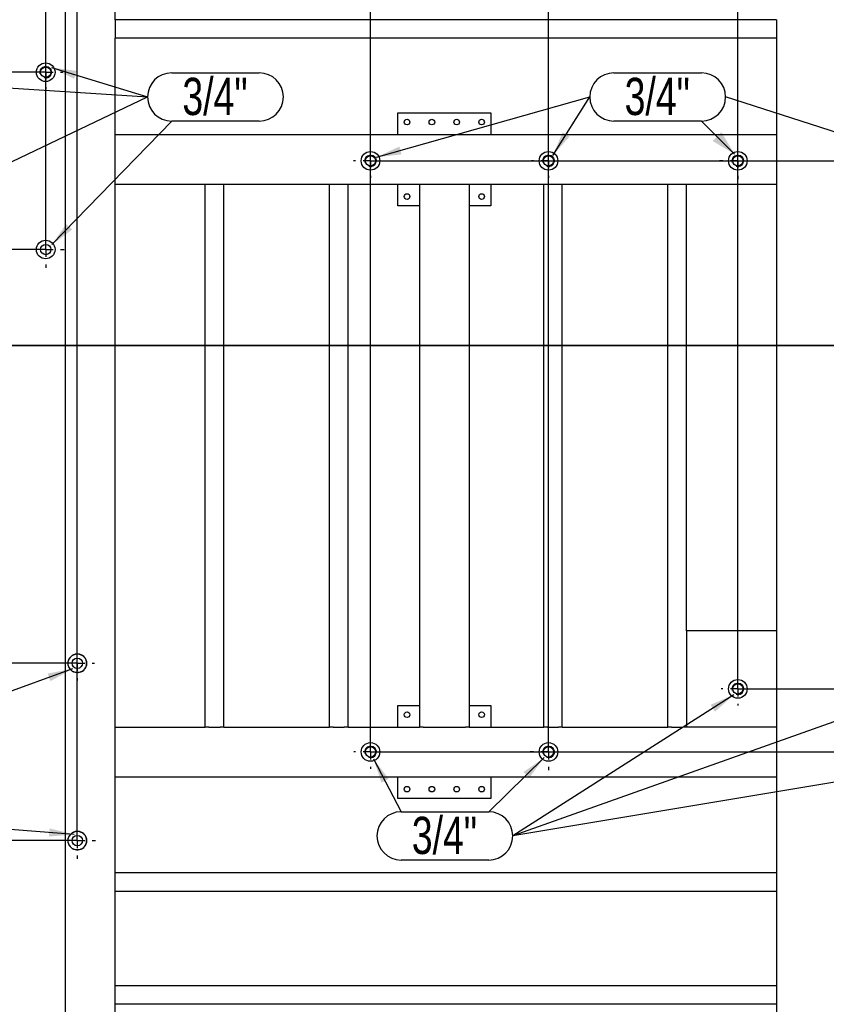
# Model space of a CAD drawing. Header units: millimetres. Extents: x 5 to 1226, y 5 to 415.
# Tile 33 of 61: x 838 to 903, y 294 to 374. Entities that reach past the tile are written whole.
import ezdxf

# ---------------------------------------------------------------- set-up
doc = ezdxf.new("R2010")
doc.units = ezdxf.units.MM
doc.header["$PDSIZE"] = -1
doc.linetypes.add('CENTERX2', pattern=[20.32, 12.7, -2.54, 2.54, -2.54])
for name, color, linetype in [('COTES', 1, 'Continuous'), ('NOTES', 6, 'Continuous'), ('TRAIT-FINS', 9, 'Continuous'), ('TRAIT-MIXTES', 3, 'CENTERX2')]:
    doc.layers.add(name, color=color, linetype=linetype)
doc.layers.add('TRAIT-FORT', color=4, linetype='Continuous', lineweight=25)
doc.styles.add('SLDTEXTSTYLE0', font='TXT', dxfattribs={"width": 0.75})
doc.dimstyles.new('SLDDIMSTYLE1', dxfattribs={"dimtxt": 3, "dimasz": 2, "dimexe": 0, "dimexo": 0.0625, "dimgap": 0.75, "dimtad": 0, "dimtih": 1, "dimtoh": 1, "dimdec": 1, "dimlfac": 20, "dimrnd": 1e-09, "dimzin": 12, "dimdsep": 46, "dimtxsty": 'SLDTEXTSTYLE0', "dimsah": 1, "dimcen": 0.09, "dimadec": 0, "dimazin": 3, "dimtfac": 1, "dimtdec": 1, "dimtofl": 0, "dimtmove": 0, "dimatfit": 3, "dimfxl": 1, "dimfrac": 2, "dimtolj": 1, "dimtzin": 12, "dimarcsym": 0})
doc.dimstyles.new('SLDDIMSTYLE3', dxfattribs={"dimtxt": 0.18, "dimasz": 2, "dimexe": 0, "dimexo": 0.0625, "dimgap": 0, "dimtad": 0, "dimtih": 1, "dimtoh": 1, "dimdec": 0, "dimrnd": 1e-09, "dimzin": 0, "dimdsep": 46, "dimtxsty": 'Standard', "dimsah": 1, "dimcen": 0.09, "dimadec": 0, "dimazin": 0, "dimtfac": 2, "dimtdec": 0, "dimtofl": 0, "dimtmove": 0, "dimatfit": 3, "dimfxl": 1, "dimfrac": 2, "dimtolj": 1, "dimtzin": 0, "dimarcsym": 0})

# ---------------------------------------------------------------- blocks, each defined once
blk = doc.blocks.new('*D480')
at = {"layer": 'COTES', "color": 0, "lineweight": -2, "transparency": 16777216}
for p, q in [((866.615, 314.747), (1016.826, 314.747)), ((1016.826, 314.747), (1020.826, 312.517)), ((1020.826, 312.517), (1024.826, 312.517))]:
    blk.add_line(p, q, dxfattribs=at)
at = {"layer": 'Defpoints', "color": 0, "transparency": 16777216}
for p in [(866.553, 314.747), (1024.826, 312.517), (972.569, 278.421)]:
    blk.add_point(p, dxfattribs=at)
at = {"layer": 'COTES', "color": 0, "transparency": 16777216, "insert": (1030.076, 312.517), "char_height": 3, "attachment_point": 5, "style": 'SLDTEXTSTYLE0'}
blk.add_mtext('\\A1;726.5', dxfattribs=at)
blk = doc.blocks.new('*D482')
at = {"layer": 'COTES', "color": 0, "lineweight": -2, "transparency": 16777216}
for p, q in [((1016.826, 319.828), (1020.826, 322.273)), ((1020.826, 322.273), (1024.826, 322.273)), ((896.186, 319.828), (1016.826, 319.828))]:
    blk.add_line(p, q, dxfattribs=at)
at = {"layer": 'Defpoints', "color": 0, "transparency": 16777216}
for p in [(1024.826, 322.273), (896.124, 319.828), (972.569, 278.421)]:
    blk.add_point(p, dxfattribs=at)
at = {"layer": 'COTES', "color": 0, "transparency": 16777216, "insert": (1029.701, 322.273), "char_height": 3, "attachment_point": 5, "style": 'SLDTEXTSTYLE0'}
blk.add_mtext('\\A1;828.1', dxfattribs=at)
blk = doc.blocks.new('*D483')
at = {"layer": 'COTES', "color": 0, "lineweight": -2, "transparency": 16777216}
blk.add_line((866.615, 362.372), (1024.826, 362.372), dxfattribs=at)
at = {"layer": 'Defpoints', "color": 0, "transparency": 16777216}
for p in [(866.553, 362.372), (1024.826, 362.372), (972.569, 278.421)]:
    blk.add_point(p, dxfattribs=at)
at = {"layer": 'COTES', "color": 0, "transparency": 16777216, "insert": (1029.326, 362.372), "char_height": 3, "attachment_point": 5, "style": 'SLDTEXTSTYLE0'}
blk.add_mtext('\\A1;1679', dxfattribs=at)
blk = doc.blocks.new('*D493')
at = {"layer": 'COTES', "color": 0, "lineweight": -2, "transparency": 16777216}
blk.add_line((842.888, 307.603), (671.2, 307.603), dxfattribs=at)
at = {"layer": 'Defpoints', "color": 0, "transparency": 16777216}
for p in [(671.2, 307.603), (842.95, 307.603), (972.569, 278.421)]:
    blk.add_point(p, dxfattribs=at)
at = {"layer": 'COTES', "color": 0, "transparency": 16777216, "insert": (665.95, 307.603), "char_height": 3, "attachment_point": 5, "style": 'SLDTEXTSTYLE0'}
blk.add_mtext('\\A1;583.6', dxfattribs=at)
blk = doc.blocks.new('*D494')
at = {"layer": 'COTES', "color": 0, "lineweight": -2, "transparency": 16777216}
blk.add_line((802.401, 314.747), (671.2, 314.747), dxfattribs=at)
at = {"layer": 'Defpoints', "color": 0, "transparency": 16777216}
for p in [(671.2, 314.747), (802.464, 314.747), (972.569, 278.421)]:
    blk.add_point(p, dxfattribs=at)
at = {"layer": 'COTES', "color": 0, "transparency": 16777216, "insert": (665.95, 314.747), "char_height": 3, "attachment_point": 5, "style": 'SLDTEXTSTYLE0'}
blk.add_mtext('\\A1;726.5', dxfattribs=at)
blk = doc.blocks.new('*D495')
at = {"layer": 'COTES', "color": 0, "lineweight": -2, "transparency": 16777216}
blk.add_line((842.888, 321.89), (671.2, 321.89), dxfattribs=at)
at = {"layer": 'Defpoints', "color": 0, "transparency": 16777216}
for p in [(671.2, 321.89), (842.95, 321.89), (972.569, 278.421)]:
    blk.add_point(p, dxfattribs=at)
at = {"layer": 'COTES', "color": 0, "transparency": 16777216, "insert": (665.95, 321.89), "char_height": 3, "attachment_point": 5, "style": 'SLDTEXTSTYLE0'}
blk.add_mtext('\\A1;869.4', dxfattribs=at)
blk = doc.blocks.new('*D496')
at = {"layer": 'COTES', "color": 0, "lineweight": -2, "transparency": 16777216}
blk.add_line((686.994, 327.362), (671.2, 327.362), dxfattribs=at)
at = {"layer": 'Defpoints', "color": 0, "transparency": 16777216}
for p in [(671.2, 327.362), (687.057, 327.362), (972.569, 278.421)]:
    blk.add_point(p, dxfattribs=at)
at = {"layer": 'COTES', "color": 0, "transparency": 16777216, "insert": (665.95, 327.362), "char_height": 3, "attachment_point": 5, "style": 'SLDTEXTSTYLE0'}
blk.add_mtext('\\A1;978.8', dxfattribs=at)
blk = doc.blocks.new('*D497')
at = {"layer": 'COTES', "color": 0, "lineweight": -2, "transparency": 16777216}
for p, q in [((679.2, 338.951), (675.2, 338.213)), ((690.789, 338.951), (679.2, 338.951)), ((675.2, 338.213), (671.2, 338.213))]:
    blk.add_line(p, q, dxfattribs=at)
at = {"layer": 'Defpoints', "color": 0, "transparency": 16777216}
for p in [(690.852, 338.951), (671.2, 338.213), (972.569, 278.421)]:
    blk.add_point(p, dxfattribs=at)
at = {"layer": 'COTES', "color": 0, "transparency": 16777216, "insert": (665.762, 338.213), "char_height": 3, "attachment_point": 5, "style": 'SLDTEXTSTYLE0'}
blk.add_mtext('\\A1;1210.6', dxfattribs=at)
blk = doc.blocks.new('*D498')
at = {"layer": 'COTES', "color": 0, "lineweight": -2, "transparency": 16777216}
for p, q in [((675.2, 343.023), (671.2, 343.023)), ((679.2, 342.286), (675.2, 343.023)), ((730.786, 342.286), (679.2, 342.286))]:
    blk.add_line(p, q, dxfattribs=at)
at = {"layer": 'Defpoints', "color": 0, "transparency": 16777216}
for p in [(671.2, 343.023), (730.849, 342.286), (972.569, 278.421)]:
    blk.add_point(p, dxfattribs=at)
at = {"layer": 'COTES', "color": 0, "transparency": 16777216, "insert": (665.2, 343.023), "char_height": 3, "attachment_point": 5, "style": 'SLDTEXTSTYLE0'}
blk.add_mtext('\\A1;1277.3', dxfattribs=at)
blk = doc.blocks.new('*D499')
at = {"layer": 'COTES', "color": 0, "lineweight": -2, "transparency": 16777216}
blk.add_line((840.343, 355.227), (671.2, 355.227), dxfattribs=at)
at = {"layer": 'Defpoints', "color": 0, "transparency": 16777216}
for p in [(671.2, 355.227), (840.405, 355.227), (972.569, 278.421)]:
    blk.add_point(p, dxfattribs=at)
at = {"layer": 'COTES', "color": 0, "transparency": 16777216, "insert": (665.575, 355.227), "char_height": 3, "attachment_point": 5, "style": 'SLDTEXTSTYLE0'}
blk.add_mtext('\\A1;1536.1', dxfattribs=at)
blk = doc.blocks.new('*D500')
at = {"layer": 'COTES', "color": 0, "lineweight": -2, "transparency": 16777216}
blk.add_line((795.416, 362.372), (671.2, 362.372), dxfattribs=at)
at = {"layer": 'Defpoints', "color": 0, "transparency": 16777216}
for p in [(671.2, 362.372), (795.479, 362.372), (972.569, 278.421)]:
    blk.add_point(p, dxfattribs=at)
at = {"layer": 'COTES', "color": 0, "transparency": 16777216, "insert": (666.7, 362.372), "char_height": 3, "attachment_point": 5, "style": 'SLDTEXTSTYLE0'}
blk.add_mtext('\\A1;1679', dxfattribs=at)
blk = doc.blocks.new('*D501')
at = {"layer": 'COTES', "color": 0, "lineweight": -2, "transparency": 16777216}
for p, q in [((675.2, 369.046), (671.2, 369.046)), ((679.2, 369.514), (675.2, 369.046)), ((840.343, 369.514), (679.2, 369.514))]:
    blk.add_line(p, q, dxfattribs=at)
at = {"layer": 'Defpoints', "color": 0, "transparency": 16777216}
for p in [(671.2, 369.046), (840.405, 369.514), (972.569, 278.421)]:
    blk.add_point(p, dxfattribs=at)
at = {"layer": 'COTES', "color": 0, "transparency": 16777216, "insert": (665.575, 369.046), "char_height": 3, "attachment_point": 5, "style": 'SLDTEXTSTYLE0'}
blk.add_mtext('\\A1;1821.9', dxfattribs=at)
blk = doc.blocks.new('*D502')
at = {"layer": 'COTES', "color": 0, "lineweight": -2, "transparency": 16777216}
for p, q in [((679.2, 375.659), (675.2, 373.856)), ((735.441, 375.659), (679.2, 375.659)), ((675.2, 373.856), (671.2, 373.856))]:
    blk.add_line(p, q, dxfattribs=at)
at = {"layer": 'Defpoints', "color": 0, "transparency": 16777216}
for p in [(735.504, 375.659), (671.2, 373.856), (972.569, 278.421)]:
    blk.add_point(p, dxfattribs=at)
at = {"layer": 'COTES', "color": 0, "transparency": 16777216, "insert": (665.2, 373.856), "char_height": 3, "attachment_point": 5, "style": 'SLDTEXTSTYLE0'}
blk.add_mtext('\\A1;1944.8', dxfattribs=at)
blk = doc.blocks.new('*D503')
at = {"layer": 'COTES', "color": 0, "lineweight": -2, "transparency": 16777216}
for p, q in [((675.2, 378.667), (671.2, 378.667)), ((679.2, 378.199), (675.2, 378.667)), ((838.184, 378.199), (679.2, 378.199))]:
    blk.add_line(p, q, dxfattribs=at)
at = {"layer": 'Defpoints', "color": 0, "transparency": 16777216}
for p in [(671.2, 378.667), (838.246, 378.199), (972.569, 278.421)]:
    blk.add_point(p, dxfattribs=at)
at = {"layer": 'COTES', "color": 0, "transparency": 16777216, "insert": (665.2, 378.667), "char_height": 3, "attachment_point": 5, "style": 'SLDTEXTSTYLE0'}
blk.add_mtext('\\A1;1995.6', dxfattribs=at)
blk = doc.blocks.new('*D504')
at = {"layer": 'COTES', "color": 0, "lineweight": -2, "transparency": 16777216}
blk.add_line((684.682, 387.496), (671.2, 387.496), dxfattribs=at)
at = {"layer": 'Defpoints', "color": 0, "transparency": 16777216}
for p in [(671.2, 387.496), (684.745, 387.496), (972.569, 278.421)]:
    blk.add_point(p, dxfattribs=at)
at = {"layer": 'COTES', "color": 0, "transparency": 16777216, "insert": (665.575, 387.496), "char_height": 3, "attachment_point": 5, "style": 'SLDTEXTSTYLE0'}
blk.add_mtext('\\A1;2181.5', dxfattribs=at)
blk = doc.blocks.new('*D510')
at = {"layer": 'COTES', "color": 0, "lineweight": -2, "transparency": 16777216}
blk.add_line((904.205, 279.601), (904.205, 394.867), dxfattribs=at)
at = {"layer": 'Defpoints', "color": 0, "transparency": 16777216}
for p in [(904.205, 394.867), (904.205, 279.539), (972.569, 278.421)]:
    blk.add_point(p, dxfattribs=at)
at = {"layer": 'COTES', "color": 0, "transparency": 16777216, "insert": (904.205, 400.867), "char_height": 3, "attachment_point": 5, "rotation": 90, "style": 'SLDTEXTSTYLE0'}
blk.add_mtext('\\A1;1367.3', dxfattribs=at)
blk = doc.blocks.new('*D511')
at = {"layer": 'COTES', "color": 0, "lineweight": -2, "transparency": 16777216}
blk.add_line((896.124, 319.89), (896.124, 394.867), dxfattribs=at)
at = {"layer": 'Defpoints', "color": 0, "transparency": 16777216}
for p in [(896.124, 394.867), (896.124, 319.828), (972.569, 278.421)]:
    blk.add_point(p, dxfattribs=at)
at = {"layer": 'COTES', "color": 0, "transparency": 16777216, "insert": (896.124, 400.867), "char_height": 3, "attachment_point": 5, "rotation": 90, "style": 'SLDTEXTSTYLE0'}
blk.add_mtext('\\A1;1528.9', dxfattribs=at)
blk = doc.blocks.new('*D512')
at = {"layer": 'COTES', "color": 0, "lineweight": -2, "transparency": 16777216}
blk.add_line((880.884, 314.809), (880.884, 394.867), dxfattribs=at)
at = {"layer": 'Defpoints', "color": 0, "transparency": 16777216}
for p in [(880.884, 394.867), (880.884, 314.747), (972.569, 278.421)]:
    blk.add_point(p, dxfattribs=at)
at = {"layer": 'COTES', "color": 0, "transparency": 16777216, "insert": (880.884, 400.867), "char_height": 3, "attachment_point": 5, "rotation": 90, "style": 'SLDTEXTSTYLE0'}
blk.add_mtext('\\A1;1833.7', dxfattribs=at)
blk = doc.blocks.new('*D513')
at = {"layer": 'COTES', "color": 0, "lineweight": -2, "transparency": 16777216}
blk.add_line((866.553, 314.809), (866.553, 394.867), dxfattribs=at)
at = {"layer": 'Defpoints', "color": 0, "transparency": 16777216}
for p in [(866.553, 394.867), (866.553, 314.747), (972.569, 278.421)]:
    blk.add_point(p, dxfattribs=at)
at = {"layer": 'COTES', "color": 0, "transparency": 16777216, "insert": (866.553, 400.68), "char_height": 3, "attachment_point": 5, "rotation": 90, "style": 'SLDTEXTSTYLE0'}
blk.add_mtext('\\A1;2120.3', dxfattribs=at)
blk = doc.blocks.new('*D514')
at = {"layer": 'COTES', "color": 0, "lineweight": -2, "transparency": 16777216}
for p, q in [((848.088, 390.867), (848.088, 394.867)), ((842.95, 386.867), (848.088, 390.867)), ((842.95, 307.666), (842.95, 386.867))]:
    blk.add_line(p, q, dxfattribs=at)
at = {"layer": 'Defpoints', "color": 0, "transparency": 16777216}
for p in [(848.088, 394.867), (842.95, 307.603), (972.569, 278.421)]:
    blk.add_point(p, dxfattribs=at)
at = {"layer": 'COTES', "color": 0, "transparency": 16777216, "insert": (848.088, 401.242), "char_height": 3, "attachment_point": 5, "rotation": 90, "style": 'SLDTEXTSTYLE0'}
blk.add_mtext('\\A1;2592.4', dxfattribs=at)
blk = doc.blocks.new('*D515')
at = {"layer": 'COTES', "color": 0, "lineweight": -2, "transparency": 16777216}
for p, q in [((840.598, 390.867), (840.598, 394.867)), ((840.405, 386.867), (840.598, 390.867)), ((840.405, 355.289), (840.405, 386.867))]:
    blk.add_line(p, q, dxfattribs=at)
at = {"layer": 'Defpoints', "color": 0, "transparency": 16777216}
for p in [(840.598, 394.867), (840.405, 355.227), (972.569, 278.421)]:
    blk.add_point(p, dxfattribs=at)
at = {"layer": 'COTES', "color": 0, "transparency": 16777216, "insert": (840.598, 401.242), "char_height": 3, "attachment_point": 5, "rotation": 90, "style": 'SLDTEXTSTYLE0'}
blk.add_mtext('\\A1;2643.3', dxfattribs=at)
blk = doc.blocks.new('*D516')
at = {"layer": 'COTES', "color": 0, "lineweight": -2, "transparency": 16777216}
for p, q in [((834.602, 390.867), (834.602, 394.867)), ((838.246, 386.867), (834.602, 390.867)), ((838.246, 378.262), (838.246, 386.867))]:
    blk.add_line(p, q, dxfattribs=at)
at = {"layer": 'Defpoints', "color": 0, "transparency": 16777216}
for p in [(834.602, 394.867), (838.246, 378.199), (972.569, 278.421)]:
    blk.add_point(p, dxfattribs=at)
at = {"layer": 'COTES', "color": 0, "transparency": 16777216, "insert": (834.602, 401.242), "char_height": 3, "attachment_point": 5, "rotation": 90, "style": 'SLDTEXTSTYLE0'}
blk.add_mtext('\\A1;2686.4', dxfattribs=at)
blk = doc.blocks.new('*D517')
at = {"layer": 'COTES', "color": 0, "lineweight": -2, "transparency": 16777216}
blk.add_line((828.491, 260.274), (828.491, 394.867), dxfattribs=at)
at = {"layer": 'Defpoints', "color": 0, "transparency": 16777216}
for p in [(828.491, 394.867), (972.569, 278.421), (828.491, 260.211)]:
    blk.add_point(p, dxfattribs=at)
at = {"layer": 'COTES', "color": 0, "transparency": 16777216, "insert": (828.491, 400.867), "char_height": 3, "attachment_point": 5, "rotation": 90, "style": 'SLDTEXTSTYLE0'}
blk.add_mtext('\\A1;2881.5', dxfattribs=at)
blk = doc.blocks.new('*D518')
at = {"layer": 'COTES', "color": 0, "lineweight": -2, "transparency": 16777216}
blk.add_line((822.943, 309.016), (822.943, 394.867), dxfattribs=at)
at = {"layer": 'Defpoints', "color": 0, "transparency": 16777216}
for p in [(822.943, 394.867), (822.943, 308.953), (972.569, 278.421)]:
    blk.add_point(p, dxfattribs=at)
at = {"layer": 'COTES', "color": 0, "transparency": 16777216, "insert": (822.943, 401.242), "char_height": 3, "attachment_point": 5, "rotation": 90, "style": 'SLDTEXTSTYLE0'}
blk.add_mtext('\\A1;2992.5', dxfattribs=at)
blk = doc.blocks.new('*D519')
at = {"layer": 'COTES', "color": 0, "lineweight": -2, "transparency": 16777216}
blk.add_line((802.464, 314.809), (802.464, 394.867), dxfattribs=at)
at = {"layer": 'Defpoints', "color": 0, "transparency": 16777216}
for p in [(802.464, 394.867), (802.464, 314.747), (972.569, 278.421)]:
    blk.add_point(p, dxfattribs=at)
at = {"layer": 'COTES', "color": 0, "transparency": 16777216, "insert": (802.464, 400.68), "char_height": 3, "attachment_point": 5, "rotation": 90, "style": 'SLDTEXTSTYLE0'}
blk.add_mtext('\\A1;3402.1', dxfattribs=at)
blk = doc.blocks.new('*D520')
at = {"layer": 'COTES', "color": 0, "lineweight": -2, "transparency": 16777216}
blk.add_line((795.479, 362.434), (795.479, 394.867), dxfattribs=at)
at = {"layer": 'Defpoints', "color": 0, "transparency": 16777216}
for p in [(795.479, 394.867), (795.479, 362.372), (972.569, 278.421)]:
    blk.add_point(p, dxfattribs=at)
at = {"layer": 'COTES', "color": 0, "transparency": 16777216, "insert": (795.479, 400.867), "char_height": 3, "attachment_point": 5, "rotation": 90, "style": 'SLDTEXTSTYLE0'}
blk.add_mtext('\\A1;3541.8', dxfattribs=at)
blk = doc.blocks.new('*D521')
at = {"layer": 'COTES', "color": 0, "lineweight": -2, "transparency": 16777216}
blk.add_line((788.177, 314.809), (788.177, 394.867), dxfattribs=at)
at = {"layer": 'Defpoints', "color": 0, "transparency": 16777216}
for p in [(788.177, 394.867), (788.177, 314.747), (972.569, 278.421)]:
    blk.add_point(p, dxfattribs=at)
at = {"layer": 'COTES', "color": 0, "transparency": 16777216, "insert": (788.177, 401.242), "char_height": 3, "attachment_point": 5, "rotation": 90, "style": 'SLDTEXTSTYLE0'}
blk.add_mtext('\\A1;3687.8', dxfattribs=at)
blk = doc.blocks.new('*D522')
at = {"layer": 'COTES', "color": 0, "lineweight": -2, "transparency": 16777216}
blk.add_line((781.192, 362.434), (781.192, 394.867), dxfattribs=at)
at = {"layer": 'Defpoints', "color": 0, "transparency": 16777216}
for p in [(781.192, 394.867), (781.192, 362.372), (972.569, 278.421)]:
    blk.add_point(p, dxfattribs=at)
at = {"layer": 'COTES', "color": 0, "transparency": 16777216, "insert": (781.192, 401.242), "char_height": 3, "attachment_point": 5, "rotation": 90, "style": 'SLDTEXTSTYLE0'}
blk.add_mtext('\\A1;3827.5', dxfattribs=at)
blk = doc.blocks.new('*D523')
at = {"layer": 'COTES', "color": 0, "lineweight": -2, "transparency": 16777216}
blk.add_line((760.876, 314.809), (760.876, 394.867), dxfattribs=at)
at = {"layer": 'Defpoints', "color": 0, "transparency": 16777216}
for p in [(760.876, 394.867), (760.876, 314.747), (972.569, 278.421)]:
    blk.add_point(p, dxfattribs=at)
at = {"layer": 'COTES', "color": 0, "transparency": 16777216, "insert": (760.876, 401.242), "char_height": 3, "attachment_point": 5, "rotation": 90, "style": 'SLDTEXTSTYLE0'}
blk.add_mtext('\\A1;4233.8', dxfattribs=at)
blk = doc.blocks.new('*D524')
at = {"layer": 'COTES', "color": 0, "lineweight": -2, "transparency": 16777216}
blk.add_line((746.589, 314.809), (746.589, 394.867), dxfattribs=at)
at = {"layer": 'Defpoints', "color": 0, "transparency": 16777216}
for p in [(746.589, 394.867), (746.589, 314.747), (972.569, 278.421)]:
    blk.add_point(p, dxfattribs=at)
at = {"layer": 'COTES', "color": 0, "transparency": 16777216, "insert": (746.589, 400.867), "char_height": 3, "attachment_point": 5, "rotation": 90, "style": 'SLDTEXTSTYLE0'}
blk.add_mtext('\\A1;4519.6', dxfattribs=at)
blk = doc.blocks.new('*D525')
at = {"layer": 'COTES', "color": 0, "lineweight": -2, "transparency": 16777216}
blk.add_line((730.849, 273.928), (730.849, 394.867), dxfattribs=at)
at = {"layer": 'Defpoints', "color": 0, "transparency": 16777216}
for p in [(730.849, 394.867), (972.569, 278.421), (730.849, 273.865)]:
    blk.add_point(p, dxfattribs=at)
at = {"layer": 'COTES', "color": 0, "transparency": 16777216, "insert": (730.849, 401.242), "char_height": 3, "attachment_point": 5, "rotation": 90, "style": 'SLDTEXTSTYLE0'}
blk.add_mtext('\\A1;4834.4', dxfattribs=at)
blk = doc.blocks.new('*D526')
at = {"layer": 'COTES', "color": 0, "lineweight": -2, "transparency": 16777216}
blk.add_line((710.844, 378.939), (710.844, 394.867), dxfattribs=at)
at = {"layer": 'Defpoints', "color": 0, "transparency": 16777216}
for p in [(710.844, 394.867), (710.844, 378.876), (972.569, 278.421)]:
    blk.add_point(p, dxfattribs=at)
at = {"layer": 'COTES', "color": 0, "transparency": 16777216, "insert": (710.844, 401.242), "char_height": 3, "attachment_point": 5, "rotation": 90, "style": 'SLDTEXTSTYLE0'}
blk.add_mtext('\\A1;5234.5', dxfattribs=at)
blk = doc.blocks.new('*D527')
at = {"layer": 'COTES', "color": 0, "lineweight": -2, "transparency": 16777216}
for p, q in [((704.081, 390.867), (704.081, 394.867)), ((692.859, 386.867), (704.081, 390.867)), ((692.859, 252.859), (692.859, 386.867))]:
    blk.add_line(p, q, dxfattribs=at)
at = {"layer": 'Defpoints', "color": 0, "transparency": 16777216}
for p in [(704.081, 394.867), (972.569, 278.421), (692.859, 252.797)]:
    blk.add_point(p, dxfattribs=at)
at = {"layer": 'COTES', "color": 0, "transparency": 16777216, "insert": (704.081, 401.242), "char_height": 3, "attachment_point": 5, "rotation": 90, "style": 'SLDTEXTSTYLE0'}
blk.add_mtext('\\A1;5594.2', dxfattribs=at)
blk = doc.blocks.new('*D528')
at = {"layer": 'COTES', "color": 0, "lineweight": -2, "transparency": 16777216}
for p, q in [((699.175, 390.867), (699.175, 394.867)), ((690.852, 386.867), (699.175, 390.867)), ((690.852, 273.928), (690.852, 386.867))]:
    blk.add_line(p, q, dxfattribs=at)
at = {"layer": 'Defpoints', "color": 0, "transparency": 16777216}
for p in [(699.175, 394.867), (972.569, 278.421), (690.852, 273.865)]:
    blk.add_point(p, dxfattribs=at)
at = {"layer": 'COTES', "color": 0, "transparency": 16777216, "insert": (699.175, 401.242), "char_height": 3, "attachment_point": 5, "rotation": 90, "style": 'SLDTEXTSTYLE0'}
blk.add_mtext('\\A1;5634.3', dxfattribs=at)
blk = doc.blocks.new('*D529')
at = {"layer": 'COTES', "color": 0, "lineweight": -2, "transparency": 16777216}
for p, q in [((694.365, 390.867), (694.365, 394.867)), ((689.621, 386.867), (694.365, 390.867)), ((689.621, 256.876), (689.621, 386.867))]:
    blk.add_line(p, q, dxfattribs=at)
at = {"layer": 'Defpoints', "color": 0, "transparency": 16777216}
for p in [(694.365, 394.867), (972.569, 278.421), (689.621, 256.814)]:
    blk.add_point(p, dxfattribs=at)
at = {"layer": 'COTES', "color": 0, "transparency": 16777216, "insert": (694.365, 399.742), "char_height": 3, "attachment_point": 5, "rotation": 90, "style": 'SLDTEXTSTYLE0'}
blk.add_mtext('\\A1;5659', dxfattribs=at)
blk = doc.blocks.new('*D530')
at = {"layer": 'COTES', "color": 0, "lineweight": -2, "transparency": 16777216}
for p, q in [((689.555, 390.867), (689.555, 394.867)), ((687.057, 386.867), (689.555, 390.867)), ((687.057, 327.425), (687.057, 386.867))]:
    blk.add_line(p, q, dxfattribs=at)
at = {"layer": 'Defpoints', "color": 0, "transparency": 16777216}
for p in [(689.555, 394.867), (687.057, 327.362), (972.569, 278.421)]:
    blk.add_point(p, dxfattribs=at)
at = {"layer": 'COTES', "color": 0, "transparency": 16777216, "insert": (689.555, 400.68), "char_height": 3, "attachment_point": 5, "rotation": 90, "style": 'SLDTEXTSTYLE0'}
blk.add_mtext('\\A1;5710.2', dxfattribs=at)
blk = doc.blocks.new('*D531')
at = {"layer": 'COTES', "color": 0, "lineweight": -2, "transparency": 16777216}
blk.add_line((684.745, 387.558), (684.745, 394.867), dxfattribs=at)
at = {"layer": 'Defpoints', "color": 0, "transparency": 16777216}
for p in [(684.745, 394.867), (684.745, 387.496), (972.569, 278.421)]:
    blk.add_point(p, dxfattribs=at)
at = {"layer": 'COTES', "color": 0, "transparency": 16777216, "insert": (684.745, 401.242), "char_height": 3, "attachment_point": 5, "rotation": 90, "style": 'SLDTEXTSTYLE0'}
blk.add_mtext('\\A1;5756.5', dxfattribs=at)
blk = doc.blocks.new('SW_NOTE_45')
at = {"layer": 'NOTES', "color": 0}
for p, q in [((-8.991, 1.944), (-1.944, 1.944)), ((-1.944, -1.944), (-8.991, -1.944))]:
    blk.add_line(p, q, dxfattribs=at)
for centre, start, end in [((-8.991, 0), 90, 270), ((-1.944, 0), 270, 90)]:
    blk.add_arc(centre, 1.944, start, end, dxfattribs=at)
at = {"layer": 'NOTES', "color": 0, "insert": (-5.505, 1.544), "char_height": 3, "attachment_point": 2, "style": 'SLDTEXTSTYLE0'}
blk.add_mtext('3/4"', dxfattribs=at)
blk = doc.blocks.new('SW_NOTE_46')
at = {"layer": 'NOTES', "color": 0}
for p, q in [((-8.991, 1.944), (-1.944, 1.944)), ((-1.944, -1.944), (-8.991, -1.944))]:
    blk.add_line(p, q, dxfattribs=at)
for centre, start, end in [((-8.991, 0), 90, 270), ((-1.944, 0), 270, 90)]:
    blk.add_arc(centre, 1.944, start, end, dxfattribs=at)
at = {"layer": 'NOTES', "color": 0, "insert": (-5.505, 1.544), "char_height": 3, "attachment_point": 2, "style": 'SLDTEXTSTYLE0'}
blk.add_mtext('3/4"', dxfattribs=at)
blk = doc.blocks.new('SW_NOTE_53')
at = {"layer": 'NOTES', "color": 0}
for p, q in [((1.944, 1.944), (8.991, 1.944)), ((8.991, -1.944), (1.944, -1.944))]:
    blk.add_line(p, q, dxfattribs=at)
for centre, start, end in [((1.944, 0), 90, 270), ((8.991, 0), 270, 90)]:
    blk.add_arc(centre, 1.944, start, end, dxfattribs=at)
at = {"layer": 'NOTES', "color": 0, "insert": (5.43, 1.544), "char_height": 3, "attachment_point": 2, "style": 'SLDTEXTSTYLE0'}
blk.add_mtext('3/4"', dxfattribs=at)
blk = doc.blocks.new('SW_CENTERMARKSYMBOL_91')
at = {"layer": 'TRAIT-MIXTES', "color": 0}
for p, q in [((0, 1.2), (0, 1.475)), ((-1.2, 0), (-1.475, 0)), ((0, 0), (-0.6, 0)), ((0, 0), (0, 0.6)), ((0, 0), (0, -0.6)), ((0, 0), (0.6, 0)), ((1.2, 0), (1.475, 0)), ((0, -1.2), (0, -1.475))]:
    blk.add_line(p, q, dxfattribs=at)
blk = doc.blocks.new('SW_CENTERMARKSYMBOL_92')
at = {"layer": 'TRAIT-MIXTES', "color": 0}
for p, q in [((0, 1.2), (0, 1.375)), ((-1.2, 0), (-1.375, 0)), ((0, 0), (-0.6, 0)), ((0, 0), (0, 0.6)), ((0, 0), (0, -0.6)), ((0, 0), (0.6, 0)), ((1.2, 0), (1.375, 0)), ((0, -1.2), (0, -1.375))]:
    blk.add_line(p, q, dxfattribs=at)
blk = doc.blocks.new('SW_CENTERMARKSYMBOL_98')
at = {"layer": 'TRAIT-MIXTES', "color": 0}
for p, q in [((0, 1.2), (0, 1.475)), ((-1.2, 0), (-1.475, 0)), ((0, 0), (-0.6, 0)), ((0, 0), (0, 0.6)), ((0, 0), (0, -0.6)), ((0, 0), (0.6, 0)), ((1.2, 0), (1.475, 0)), ((0, -1.2), (0, -1.475))]:
    blk.add_line(p, q, dxfattribs=at)
blk = doc.blocks.new('SW_CENTERMARKSYMBOL_99')
at = {"layer": 'TRAIT-MIXTES', "color": 0}
for p, q in [((0, 1.2), (0, 1.375)), ((-1.2, 0), (-1.375, 0)), ((0, 0), (-0.6, 0)), ((0, 0), (0, 0.6)), ((0, 0), (0, -0.6)), ((0, 0), (0.6, 0)), ((1.2, 0), (1.375, 0)), ((0, -1.2), (0, -1.375))]:
    blk.add_line(p, q, dxfattribs=at)
blk = doc.blocks.new('SW_CENTERMARKSYMBOL_101')
at = {"layer": 'TRAIT-MIXTES', "color": 0}
for p, q in [((0, 1.2), (0, 1.375)), ((-1.2, 0), (-1.375, 0)), ((0, 0), (-0.6, 0)), ((0, 0), (0, 0.6)), ((0, 0), (0, -0.6)), ((0, 0), (0.6, 0)), ((1.2, 0), (1.375, 0)), ((0, -1.2), (0, -1.375))]:
    blk.add_line(p, q, dxfattribs=at)
blk = doc.blocks.new('SW_CENTERMARKSYMBOL_102')
at = {"layer": 'TRAIT-MIXTES', "color": 0}
for p, q in [((0, 1.2), (0, 1.375)), ((-1.2, 0), (-1.375, 0)), ((0, 0), (-0.6, 0)), ((0, 0), (0, 0.6)), ((0, 0), (0, -0.6)), ((0, 0), (0.6, 0)), ((1.2, 0), (1.375, 0)), ((0, -1.2), (0, -1.375))]:
    blk.add_line(p, q, dxfattribs=at)
blk = doc.blocks.new('SW_CENTERMARKSYMBOL_103')
at = {"layer": 'TRAIT-MIXTES', "color": 0}
for p, q in [((0, 1.2), (0, 1.475)), ((-1.2, 0), (-1.475, 0)), ((0, 0), (-0.6, 0)), ((0, 0), (0, 0.6)), ((0, 0), (0, -0.6)), ((0, 0), (0.6, 0)), ((1.2, 0), (1.475, 0)), ((0, -1.2), (0, -1.475))]:
    blk.add_line(p, q, dxfattribs=at)
blk = doc.blocks.new('SW_CENTERMARKSYMBOL_107')
at = {"layer": 'TRAIT-MIXTES', "color": 0}
for p, q in [((0, 1.2), (0, 1.35)), ((-1.2, 0), (-1.35, 0)), ((0, 0), (-0.6, 0)), ((0, 0), (0, 0.6)), ((0, 0), (0, -0.6)), ((0, 0), (0.6, 0)), ((1.2, 0), (1.35, 0)), ((0, -1.2), (0, -1.35))]:
    blk.add_line(p, q, dxfattribs=at)
blk = doc.blocks.new('SW_CENTERMARKSYMBOL_108')
at = {"layer": 'TRAIT-MIXTES', "color": 0}
for p, q in [((0, 1.2), (0, 1.475)), ((-1.2, 0), (-1.475, 0)), ((0, 0), (-0.6, 0)), ((0, 0), (0, 0.6)), ((0, 0), (0, -0.6)), ((0, 0), (0.6, 0)), ((1.2, 0), (1.475, 0)), ((0, -1.2), (0, -1.475))]:
    blk.add_line(p, q, dxfattribs=at)
blk = doc.blocks.new('SW_CENTERMARKSYMBOL_109')
at = {"layer": 'TRAIT-MIXTES', "color": 0}
for p, q in [((0, 1.2), (0, 1.35)), ((-1.2, 0), (-1.35, 0)), ((0, 0), (-0.6, 0)), ((0, 0), (0, 0.6)), ((0, 0), (0, -0.6)), ((0, 0), (0.6, 0)), ((1.2, 0), (1.35, 0)), ((0, -1.2), (0, -1.35))]:
    blk.add_line(p, q, dxfattribs=at)

msp = doc.modelspace()

# ---------------------------------------------------------------- linework, layer by layer
at = {"lineweight": 35}
msp.add_line((1044.9438, 347.4959), (650.8708, 347.4959), dxfattribs=at)
at = {"layer": 'NOTES'}
msp.add_line((893.1974, 365.5751), (895.8624, 362.9133), dxfattribs=at)
at = {"layer": 'TRAIT-FINS', "lineweight": 18}
for centre in [(840.405, 369.5138), (866.5528, 362.3715), (880.8837, 362.3715), (896.1237, 362.3715), (896.1237, 319.8279), (866.5528, 314.7468), (880.8837, 314.7468)]:
    msp.add_arc(centre, 0.4762, 255, 195, dxfattribs=at)
at = {"layer": 'TRAIT-FINS'}
msp.add_solid([(895.8624, 362.9133), (894.8007, 364.6804), (894.094, 363.9729)], dxfattribs=at)
at = {"layer": 'TRAIT-FORT', "lineweight": 25}
for p, q in [((841.9946, 243.9959), (841.9946, 387.4959)), ((845.9946, 373.7459), (845.9946, 383.4959)), ((845.9946, 373.7459), (845.9946, 373.4459)), ((899.2446, 373.7459), (845.9946, 373.7459)), ((899.2446, 373.7459), (899.2446, 373.4459)), ((845.9946, 373.4459), (845.9946, 372.5459)), ((899.2446, 373.4459), (899.2446, 372.5459)), ((845.9946, 372.5459), (845.9946, 372.2459)), ((845.9946, 364.4959), (845.9946, 372.2459)), ((899.2446, 372.2459), (845.9946, 372.2459)), ((899.2446, 372.5459), (899.2446, 372.2459)), ((899.2446, 372.2459), (899.2446, 364.4959)), ((868.7446, 364.4959), (868.7446, 366.2459)), ((868.7446, 366.2459), (876.2446, 366.2459)), ((876.2446, 366.2459), (876.2446, 364.4959)), ((845.9946, 364.4959), (899.2446, 364.4959)), ((845.9946, 364.1959), (845.9946, 364.4959)), ((845.9946, 360.7959), (845.9946, 364.1959)), ((899.2446, 364.4959), (899.2446, 364.1959)), ((899.2446, 364.1959), (899.2446, 360.7959)), ((845.9946, 360.4959), (845.9946, 360.7959)), ((845.9946, 360.4959), (853.2446, 360.4959)), ((845.9946, 316.7459), (845.9946, 360.4959)), ((853.2446, 316.7459), (853.2446, 360.4959)), ((853.2446, 360.4959), (853.5446, 360.4959)), ((853.5446, 360.4959), (854.4446, 360.4959)), ((854.4446, 360.4959), (854.7446, 360.4959)), ((854.7446, 360.4959), (863.2446, 360.4959)), ((854.7446, 316.7459), (854.7446, 360.4959)), ((863.2446, 316.7459), (863.2446, 360.4959)), ((863.2446, 360.4959), (863.5446, 360.4959)), ((863.5446, 360.4959), (864.4446, 360.4959)), ((864.4446, 360.4959), (864.7446, 360.4959)), ((864.7446, 360.4959), (870.4946, 360.4959)), ((864.7446, 316.7459), (864.7446, 360.4959)), ((868.7446, 358.7459), (868.7446, 360.4959)), ((870.4946, 360.4959), (870.4946, 316.7459)), ((870.4946, 360.4959), (870.7946, 360.4959)), ((870.7946, 360.4959), (874.1946, 360.4959)), ((874.1946, 360.4959), (874.4946, 360.4959)), ((874.4946, 360.4959), (880.4946, 360.4959)), ((874.4946, 360.4959), (874.4946, 316.7459)), ((876.2446, 360.4959), (876.2446, 358.7459)), ((880.4946, 360.4959), (880.7946, 360.4959)), ((880.4946, 316.7459), (880.4946, 360.4959)), ((880.7946, 360.4959), (881.6946, 360.4959)), ((881.6946, 360.4959), (881.9946, 360.4959)), ((881.9946, 360.4959), (890.4946, 360.4959)), ((881.9946, 316.7459), (881.9946, 360.4959)), ((890.4946, 316.7459), (890.4946, 360.4959)), ((890.4946, 360.4959), (890.7946, 360.4959)), ((890.7946, 360.4959), (891.6946, 360.4959)), ((891.6946, 360.4959), (891.9946, 360.4959)), ((891.9946, 360.4959), (899.2446, 360.4959)), ((891.9946, 324.4959), (891.9946, 360.4959)), ((899.2446, 360.7959), (899.2446, 360.4959)), ((899.2446, 360.4959), (899.2446, 324.4959)), ((870.4946, 358.7459), (868.7446, 358.7459)), ((876.2446, 358.7459), (874.4946, 358.7459)), ((891.9946, 324.4959), (891.9946, 316.7459)), ((899.2446, 324.4959), (891.9946, 324.4959)), ((899.2446, 324.4959), (899.2446, 316.7459)), ((868.7446, 316.7459), (868.7446, 318.4959)), ((868.7446, 318.4959), (870.4946, 318.4959)), ((874.4946, 318.4959), (876.2446, 318.4959)), ((876.2446, 318.4959), (876.2446, 316.7459)), ((845.9946, 316.7459), (853.2446, 316.7459)), ((845.9946, 316.4459), (845.9946, 316.7459)), ((853.5446, 316.7459), (853.2446, 316.7459)), ((853.5446, 316.7459), (854.4446, 316.7459)), ((854.7446, 316.7459), (854.4446, 316.7459)), ((854.7446, 316.7459), (863.2446, 316.7459)), ((863.5446, 316.7459), (863.2446, 316.7459)), ((863.5446, 316.7459), (864.4446, 316.7459)), ((864.7446, 316.7459), (864.4446, 316.7459)), ((864.7446, 316.7459), (870.4946, 316.7459)), ((870.7946, 316.7459), (870.4946, 316.7459)), ((870.7946, 316.7459), (874.1946, 316.7459)), ((874.4946, 316.7459), (874.1946, 316.7459)), ((874.4946, 316.7459), (880.4946, 316.7459)), ((880.7946, 316.7459), (880.4946, 316.7459)), ((880.7946, 316.7459), (881.6946, 316.7459)), ((881.9946, 316.7459), (881.6946, 316.7459)), ((881.9946, 316.7459), (890.4946, 316.7459)), ((890.7946, 316.7459), (890.4946, 316.7459)), ((890.7946, 316.7459), (891.6946, 316.7459)), ((891.9946, 316.7459), (891.6946, 316.7459)), ((899.2446, 316.7459), (891.9946, 316.7459)), ((899.2446, 316.7459), (899.2446, 316.4459)), ((845.9946, 313.0459), (845.9946, 316.4459)), ((899.2446, 316.4459), (899.2446, 313.0459)), ((845.9946, 312.7459), (845.9946, 313.0459)), ((845.9946, 312.7459), (899.2446, 312.7459)), ((845.9946, 304.9959), (845.9946, 312.7459)), ((868.7446, 310.9959), (868.7446, 312.7459)), ((876.2446, 312.7459), (876.2446, 310.9959)), ((899.2446, 313.0459), (899.2446, 312.7459)), ((899.2446, 312.7459), (899.2446, 304.9959)), ((876.2446, 310.9959), (868.7446, 310.9959)), ((845.9946, 304.6959), (845.9946, 304.9959)), ((899.2446, 304.9959), (845.9946, 304.9959)), ((845.9946, 303.7959), (845.9946, 304.6959)), ((899.2446, 304.9959), (899.2446, 304.6959)), ((899.2446, 304.6959), (899.2446, 303.7959)), ((845.9946, 303.4959), (845.9946, 303.7959)), ((845.9946, 295.9146), (845.9946, 303.4959)), ((899.2446, 303.4959), (845.9946, 303.4959)), ((899.2446, 303.7959), (899.2446, 303.4959)), ((899.2446, 303.4959), (899.2446, 295.9146)), ((899.2446, 295.9146), (845.9946, 295.9146)), ((845.9946, 295.6146), (845.9946, 295.9146)), ((899.2446, 295.9146), (899.2446, 295.6146)), ((845.9946, 294.7146), (845.9946, 295.6146)), ((899.2446, 295.6146), (899.2446, 294.7146)), ((845.9946, 294.4146), (845.9946, 294.7146)), ((845.9946, 286.8333), (845.9946, 294.4146)), ((899.2446, 294.4146), (845.9946, 294.4146)), ((899.2446, 294.7146), (899.2446, 294.4146)), ((899.2446, 294.4146), (899.2446, 286.8333))]:
    msp.add_line(p, q, dxfattribs=at)
for centre, radius in [((840.405, 369.5138), 0.75), ((840.405, 369.5138), 0.4167), ((869.4946, 365.4959), 0.225), ((871.4946, 365.4959), 0.225), ((873.4946, 365.4959), 0.225), ((875.4946, 365.4959), 0.225), ((866.5528, 362.3715), 0.75), ((866.5528, 362.3715), 0.4167), ((880.8837, 362.3715), 0.75), ((880.8837, 362.3715), 0.4167), ((896.1237, 362.3715), 0.75), ((896.1237, 362.3715), 0.4167), ((869.4946, 359.4959), 0.225), ((875.4946, 359.4959), 0.225), ((840.405, 355.2267), 0.75), ((840.405, 355.2267), 0.4167), ((842.95, 321.8903), 0.75), ((842.95, 321.8903), 0.4167), ((896.1237, 319.8279), 0.75), ((896.1237, 319.8279), 0.4167), ((869.4946, 317.7459), 0.225), ((875.4946, 317.7459), 0.225), ((866.5528, 314.7468), 0.75), ((866.5528, 314.7468), 0.4167), ((880.8837, 314.7468), 0.75), ((880.8837, 314.7468), 0.4167), ((869.4946, 311.7459), 0.225), ((871.4946, 311.7459), 0.225), ((873.4946, 311.7459), 0.225), ((875.4946, 311.7459), 0.225), ((842.95, 307.6033), 0.75), ((842.95, 307.6033), 0.4167)]:
    msp.add_circle(centre, radius, dxfattribs=at)
for centre in [(842.95, 321.8903), (842.95, 307.6033)]:
    msp.add_arc(centre, 0.75, 209.085944, 150.914056, dxfattribs=at)
for points in [[(842.2946, 321.5257), (842.279, 321.5538), (842.2654, 321.5825), (842.2419, 321.6411), (842.2321, 321.6711), (842.2161, 321.7325), (842.21, 321.7641), (842.202, 321.827), (842.2, 321.8585), (842.2, 321.9217), (842.202, 321.9533), (842.208, 322.0008), (842.2106, 322.0166), (842.2166, 322.0478), (842.2201, 322.0633), (842.232, 322.1092), (842.2418, 322.1392), (842.2653, 322.198), (842.279, 322.2269), (842.2946, 322.2549)], [(842.2946, 307.2387), (842.279, 307.2667), (842.2654, 307.2954), (842.2419, 307.3541), (842.2321, 307.3841), (842.2161, 307.4455), (842.21, 307.477), (842.202, 307.54), (842.2, 307.5715), (842.2, 307.6347), (842.202, 307.6663), (842.208, 307.7138), (842.2106, 307.7296), (842.2166, 307.7608), (842.2201, 307.7762), (842.232, 307.8221), (842.2418, 307.8521), (842.2653, 307.9109), (842.279, 307.9399), (842.2946, 307.9679)]]:
    msp.add_open_spline(points, degree=3, knots=[0, 0, 0, 0, 0.125, 0.125, 0.25, 0.25, 0.375, 0.375, 0.5, 0.5, 0.625, 0.625, 0.6875, 0.6875, 0.75, 0.75, 0.875, 0.875, 1, 1, 1, 1], dxfattribs=at)

# ---------------------------------------------------------------- block references
at = {"layer": 'NOTES'}
for name, p in [('SW_NOTE_53', (848.6044, 367.5192)), ('SW_NOTE_45', (895.1415, 367.5192)), ('SW_NOTE_46', (878.009, 307.9809))]:
    msp.add_blockref(name, p, dxfattribs=at)
at = {"layer": 'TRAIT-MIXTES'}
for name, p in [('SW_CENTERMARKSYMBOL_99', (840.405, 369.5138)), ('SW_CENTERMARKSYMBOL_101', (866.5528, 362.3715)), ('SW_CENTERMARKSYMBOL_102', (880.8837, 362.3715)), ('SW_CENTERMARKSYMBOL_103', (896.1237, 362.3715)), ('SW_CENTERMARKSYMBOL_98', (840.405, 355.2267)), ('SW_CENTERMARKSYMBOL_92', (842.95, 321.8903)), ('SW_CENTERMARKSYMBOL_107', (896.1237, 319.8279)), ('SW_CENTERMARKSYMBOL_109', (866.5528, 314.7468)), ('SW_CENTERMARKSYMBOL_108', (880.8837, 314.7468)), ('SW_CENTERMARKSYMBOL_91', (842.95, 307.6033))]:
    msp.add_blockref(name, p, dxfattribs=at)

# ---------------------------------------------------------------- dimensions: what is measured, and where the dimension line sits
at = {"layer": 'COTES'}
for feature_location, offset, dtype, picture, middle in [((684.7446, 387.4959), (0, 7.3715), 1, '*D531', (684.7446, 401.2424)), ((690.8516, 273.8653), (8.3234, 121.0021), 1, '*D528', (699.175, 401.2424)), ((692.8591, 252.797), (11.2222, 142.0704), 1, '*D527', (704.0814, 401.2424)), ((710.8436, 378.8764), (0, 15.991), 1, '*D526', (710.8436, 401.2424)), ((730.8486, 273.8653), (0, 121.0021), 1, '*D525', (730.8486, 401.2424)), ((746.5894, 314.7468), (0, 80.1206), 1, '*D524', (746.5894, 400.8674)), ((760.8764, 314.7468), (0, 80.1206), 1, '*D523', (760.8764, 401.2424)), ((781.1919, 362.3715), (0, 32.4959), 1, '*D522', (781.1919, 401.2424)), ((788.1767, 314.7468), (0, 80.1206), 1, '*D521', (788.1767, 401.2424)), ((795.479, 362.3715), (0, 32.4959), 1, '*D520', (795.479, 400.8674)), ((822.9431, 308.9533), (0, 85.9141), 1, '*D518', (822.9431, 401.2424)), ((828.4913, 260.211), (0, 134.6564), 1, '*D517', (828.4913, 400.8674)), ((838.2465, 378.199), (-3.6444, 16.6684), 1, '*D516', (834.6021, 401.2424)), ((840.405, 355.2267), (0.1932, 39.6407), 1, '*D515', (840.5982, 401.2424)), ((842.95, 307.6033), (5.1379, 87.2641), 1, '*D514', (848.0879, 401.2424)), ((880.8837, 314.7468), (0, 80.1206), 1, '*D512', (880.8837, 400.8674)), ((896.1237, 319.8279), (0, 75.0395), 1, '*D511', (896.1237, 400.8674)), ((904.2053, 279.5385), (0, 115.3289), 1, '*D510', (904.2053, 400.8674)), ((687.0569, 327.3621), (2.4979, 67.5053), 1, '*D530', (689.5547, 400.6799)), ((802.4637, 314.7468), (0, 80.1206), 1, '*D519', (802.4637, 400.6799)), ((866.5528, 314.7468), (0, 80.1206), 1, '*D513', (866.5528, 400.6799)), ((689.6207, 256.8139), (4.7441, 138.0535), 1, '*D529', (694.3648, 399.7424)), ((684.7446, 387.4959), (-13.5451, 0), 0, '*D504', (665.5745, 387.4959)), ((838.2465, 378.199), (-167.0469, 0.4675), 0, '*D503', (665.1995, 378.6665)), ((735.5036, 375.6591), (-64.304, -1.8027), 0, '*D502', (665.1995, 373.8564)), ((840.405, 369.5138), (-169.2055, -0.4675), 0, '*D501', (665.5745, 369.0463)), ((795.479, 362.3715), (-124.2794, 0), 0, '*D500', (666.6995, 362.3715)), ((866.5528, 362.3715), (158.2735, 0), 0, '*D483', (1029.3263, 362.3715)), ((840.405, 355.2267), (-169.2055, 0), 0, '*D499', (665.5745, 355.2267)), ((730.8486, 342.2857), (-59.649, 0.7375), 0, '*D498', (665.1995, 343.0232)), ((690.8516, 338.9506), (-19.652, -0.7375), 0, '*D497', (665.762, 338.2131)), ((687.0569, 327.3621), (-15.8573, 0), 0, '*D496', (665.9495, 327.3621)), ((842.95, 321.8903), (-171.7505, 0), 0, '*D495', (665.9495, 321.8903)), ((896.1237, 319.8279), (128.7025, 2.4448), 0, '*D482', (1029.7013, 322.2728)), ((802.4637, 314.7468), (-131.2642, 0), 0, '*D494', (665.9495, 314.7468)), ((866.5528, 314.7468), (158.2735, -2.2298), 0, '*D480', (1030.0763, 312.517)), ((842.95, 307.6033), (-171.7505, 0), 0, '*D493', (665.9495, 307.6033))]:
    dim = msp.add_ordinate_dim(feature_location=feature_location, offset=offset, dtype=dtype, origin=(972.5686, 278.4211), dimstyle='SLDDIMSTYLE1', dxfattribs=at)
    dim.commit()
    dim.dimension.update_dxf_attribs({"geometry": picture, "text_midpoint": middle})

# ---------------------------------------------------------------- leaders
at = {"layer": 'NOTES'}
for points in [[(840.88, 369.8943), (848.6044, 367.5192)], [(823.4699, 369.1835), (848.6044, 367.5192)], [(823.4024, 355.5374), (848.6044, 367.5192)], [(867.0382, 362.6675), (884.2059, 367.5192)], [(881.2297, 362.81), (884.2059, 367.5192)], [(909.9273, 362.7674), (895.1415, 367.5192)], [(840.9032, 355.6201), (850.5485, 365.5751)], [(842.5516, 321.4419), (812.3954, 310.4111)], [(910.0175, 319.3708), (878.009, 307.9809)], [(895.8138, 319.3589), (878.009, 307.9809)], [(895.7932, 319.349), (878.009, 307.9809)], [(866.8001, 314.2043), (869.0175, 309.9251)], [(880.5282, 314.2893), (876.0649, 309.9251)], [(918.4695, 314.7416), (878.009, 307.9809)], [(842.685, 308.1072), (812.3954, 310.4111)]]:
    msp.add_leader(points, dimstyle='SLDDIMSTYLE3', dxfattribs=at)

doc.saveas('drawing.dxf')
